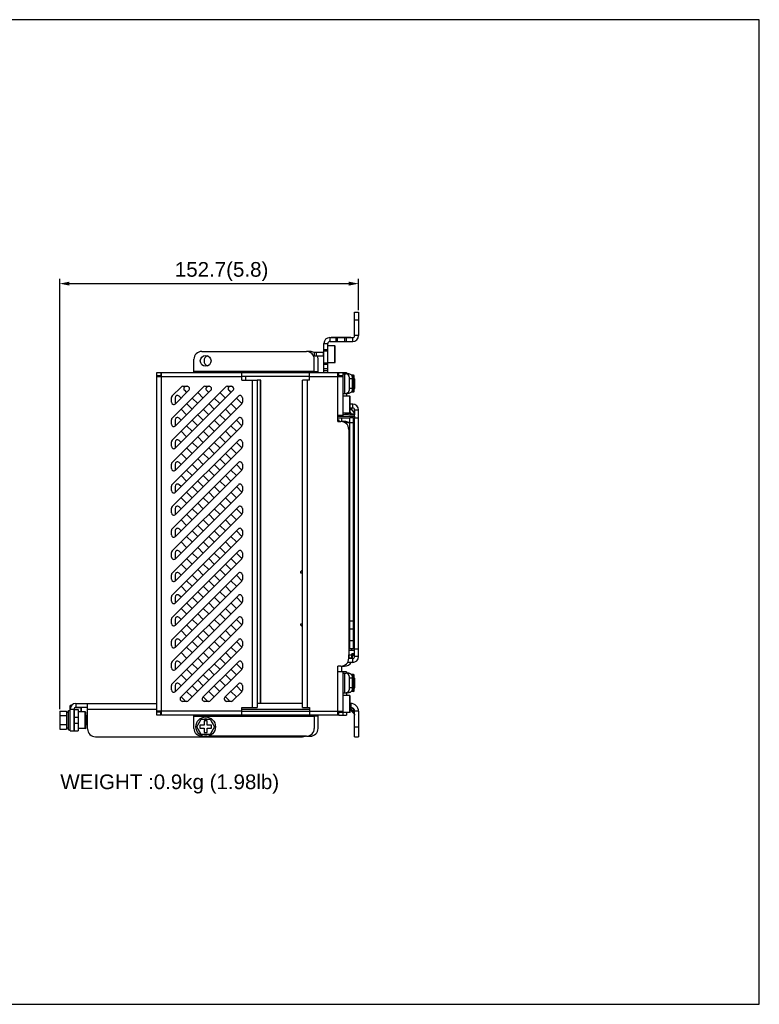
# Model space of a CAD drawing. Header units: millimetres. Extents: x 5740 to 7888, y -1457 to 417.
# Tile 120 of 120: x 7510 to 7888, y -151 to 352. Entities that reach past the tile are written whole.
import ezdxf

# ---------------------------------------------------------------- set-up
doc = ezdxf.new("R2010")
doc.units = ezdxf.units.MM
doc.header["$LTSCALE"] = 23.1
doc.header["$PDMODE"] = 3
doc.header["$PDSIZE"] = 0.31
doc.layers.get('0').update_dxf_attribs({"linetype": 'CONTINUOUS'})
doc.layers.get('Defpoints').update_dxf_attribs({"linetype": 'CONTINUOUS'})
for name, color, linetype in [('3105162200_M5X102', 7, 'CONTINUOUS'), ('4611204032', 7, 'CONTINUOUS'), ('M5_NUT_5P182', 7, 'CONTINUOUS'), ('PD_LABEL2', 7, 'CONTINUOUS'), ('STANDOFF_M3_H10-12', 7, 'CONTINUOUS'), ('STANDOFF_M3_H102', 7, 'CONTINUOUS'), ('STANDOFF_PIN_H102', 7, 'CONTINUOUS'), ('TEXT', 7, 'CONTINUOUS'), ('W3_BACKPLATE_1SLOT2', 7, 'CONTINUOUS'), ('W3_BACKPLATE_4SLOT2', 7, 'CONTINUOUS'), ('W3_BACKPLATE_HANDLE_2111052', 7, 'CONTINUOUS'), ('W3_BP_1SLOT_COVER22', 7, 'CONTINUOUS'), ('W3_BP_5SLOT_PCBA2', 7, 'CONTINUOUS')]:
    doc.layers.add(name, color=color, linetype=linetype)
doc.styles.get("Standard").update_dxf_attribs({"font": 'arial.ttf'})
doc.dimstyles.new('DIMSTYLE_2$0', dxfattribs={"dimtxt": 2.5, "dimasz": 3, "dimexe": 0.18, "dimexo": 0.0625, "dimgap": 0.09, "dimtad": 1, "dimdec": 0, "dimdsep": 46, "dimtxsty": 'Standard', "dimblk": '_FILLED', "dimcen": 0.09, "dimadec": 0, "dimazin": 0, "dimtp": 0.01, "dimtm": 0.01, "dimtfac": 1, "dimtdec": 0, "dimtofl": 0, "dimtmove": 0, "dimatfit": 3, "dimldrblk": '_FILLED', "dimfxl": 0, "dimtolj": 1, "dimarcsym": 0})

# ---------------------------------------------------------------- blocks, each defined once
blk = doc.blocks.new('_FILLED')
at = {"color": 0, "linetype": 'ByBlock'}
blk.add_solid([(0, 0), (-1, 0.2), (-1, -0.2)], dxfattribs=at)
blk = doc.blocks.new('*D482')
at = {"color": 0, "linetype": 'Continuous', "lineweight": -2}
for p, q in [((7530.91, 0.08), (7530.91, 220.09)), ((7535.91, 217.59), (7678.61, 217.59)), ((7683.61, 204.02), (7683.61, 220.09))]:
    blk.add_line(p, q, dxfattribs=at)
at = {"layer": 'Defpoints', "color": 0, "linetype": 'Continuous'}
for p in [(7683.61, 217.59), (7683.61, 203.02), (7530.91, -0.92)]:
    blk.add_point(p, dxfattribs=at)
at = {"color": 0, "linetype": 'Continuous', "lineweight": -2, "xscale": 5, "yscale": 5, "zscale": 5, "rotation": 180}
blk.add_blockref('_FILLED', (7530.91, 217.59), dxfattribs=at)
at = {"color": 0, "linetype": 'Continuous', "lineweight": -2, "xscale": 5, "yscale": 5, "zscale": 5}
blk.add_blockref('_FILLED', (7683.61, 217.59), dxfattribs=at)
at = {"color": 0, "linetype": 'Continuous', "insert": (7613.63, 223.75), "char_height": 7.5, "attachment_point": 5}
blk.add_mtext('\\A1;152.7(5.8)', dxfattribs=at)

msp = doc.modelspace()

# ---------------------------------------------------------------- linework, layer by layer
at = {"layer": '3105162200_M5X102', "color": 7}
for p, q in [((7673.008, 171.517), (7673.508, 171.517)), ((7681.308, 169.017), (7681.708, 169.017)), ((7681.708, 164.017), (7681.708, 169.017)), ((7681.308, 164.017), (7681.708, 164.017)), ((7681.308, 16.017), (7681.708, 16.017)), ((7681.708, 11.017), (7681.708, 16.017)), ((7681.308, 11.017), (7681.708, 11.017)), ((7530.908, -0.922), (7534.408, -0.922)), ((7530.908, -0.922), (7530.908, -10.044)), ((7530.908, -3.202), (7534.408, -3.202)), ((7534.408, -0.922), (7534.408, -10.044)), ((7534.408, -1.483), (7535.408, -1.483)), ((7535.408, -0.483), (7536.208, -0.483)), ((7535.408, -10.483), (7535.408, -0.483)), ((7544.208, -2.983), (7544.408, -2.983)), ((7544.408, -7.983), (7544.408, -2.983)), ((7600.947, -8.883), (7603.227, -4.933)), ((7603.227, -4.933), (7607.788, -4.933)), ((7607.788, -4.933), (7610.069, -8.883)), ((7530.908, -7.763), (7534.408, -7.763)), ((7530.908, -10.044), (7534.408, -10.044)), ((7534.408, -9.483), (7535.408, -9.483)), ((7544.208, -7.983), (7544.408, -7.983)), ((7603.227, -12.833), (7600.947, -8.883)), ((7604.758, -8.133), (7602.508, -8.133)), ((7602.508, -8.133), (7602.508, -9.633)), ((7602.508, -9.633), (7604.758, -9.633)), ((7606.258, -5.883), (7604.758, -5.883)), ((7604.758, -5.883), (7604.758, -8.133)), ((7604.758, -9.633), (7604.758, -11.883)), ((7606.258, -8.133), (7606.258, -5.883)), ((7608.508, -8.133), (7606.258, -8.133)), ((7606.258, -9.633), (7608.508, -9.633)), ((7606.258, -11.883), (7606.258, -9.633)), ((7610.069, -8.883), (7607.788, -12.833)), ((7608.508, -9.633), (7608.508, -8.133)), ((7535.408, -10.483), (7536.208, -10.483)), ((7607.788, -12.833), (7603.227, -12.833)), ((7604.758, -11.883), (7606.258, -11.883))]:
    msp.add_line(p, q, dxfattribs=at)
msp.add_circle((7605.508, -8.883), 5, dxfattribs=at)
for start, end in [(80.93128, 99.06872), (140.93128, 159.06872), (20.93128, 39.06872), (200.93128, 219.06872), (260.93128, 279.06872), (320.93128, 339.06872)]:
    msp.add_arc((7605.508, -8.883), 4, start, end, dxfattribs=at)
at = {"layer": '4611204032', "color": 7}
for p, q in [((7653.999, 70.287), (7655.008, 71.397)), ((7653.999, 70.287), (7653.999, 69.779)), ((7653.999, 69.779), (7655.008, 69.779)), ((7655.008, 43.49), (7653.999, 43.49)), ((7653.999, 43.49), (7653.999, 43.236)), ((7653.999, 43.236), (7655.008, 42.127))]:
    msp.add_line(p, q, dxfattribs=at)
at = {"layer": 'M5_NUT_5P182', "color": 7}
for p, q in [((7671.508, 185.837), (7667.908, 185.837)), ((7671.508, 177.197), (7671.508, 185.837)), ((7671.708, 185.637), (7671.508, 185.837)), ((7671.708, 177.397), (7671.708, 185.637)), ((7671.508, 177.197), (7667.908, 177.197)), ((7671.508, 177.197), (7671.708, 177.397)), ((7681.108, 170.837), (7679.899, 170.837)), ((7681.108, 162.197), (7681.108, 170.837)), ((7681.308, 170.637), (7681.108, 170.837)), ((7681.308, 162.397), (7681.308, 170.637)), ((7681.108, 162.197), (7679.899, 162.197)), ((7681.108, 162.197), (7681.308, 162.397)), ((7679.108, 160.037), (7675.508, 160.037)), ((7679.108, 151.397), (7679.108, 160.037)), ((7679.308, 159.837), (7679.108, 160.037)), ((7679.308, 151.597), (7679.308, 159.837)), ((7679.108, 151.397), (7675.508, 151.397)), ((7679.308, 151.597), (7679.108, 151.397)), ((7681.108, 17.837), (7679.899, 17.837)), ((7681.308, 17.637), (7681.108, 17.837)), ((7681.108, 9.197), (7681.108, 17.837)), ((7681.308, 9.397), (7681.308, 17.637)), ((7679.108, 7.037), (7675.508, 7.037)), ((7679.308, 6.837), (7679.108, 7.037)), ((7679.108, -1.603), (7679.108, 7.037)), ((7679.308, -1.403), (7679.308, 6.837)), ((7681.108, 9.197), (7679.899, 9.197)), ((7681.108, 9.197), (7681.308, 9.397)), ((7541.808, 0.837), (7538.637, 0.837)), ((7542.008, 0.637), (7541.808, 0.837)), ((7541.808, -1.163), (7541.808, 0.837)), ((7542.008, -1.163), (7542.008, 0.637)), ((7544.008, -1.163), (7540.408, -1.163)), ((7544.208, -1.363), (7544.008, -1.163)), ((7544.008, -9.803), (7544.008, -1.163)), ((7544.208, -9.603), (7544.208, -1.363)), ((7679.108, -1.603), (7675.508, -1.603)), ((7679.308, -1.403), (7679.108, -1.603)), ((7544.008, -9.803), (7540.408, -9.803)), ((7544.008, -9.803), (7544.208, -9.603))]:
    msp.add_line(p, q, dxfattribs=at)
at = {"layer": 'PD_LABEL2', "color": 7}
for p, q in [((7669.608, 190.217), (7669.608, 190.017)), ((7669.608, 190.217), (7679.608, 190.217)), ((7670.608, 190.217), (7670.608, 190.017)), ((7678.608, 190.217), (7678.608, 190.017)), ((7679.608, 190.217), (7679.608, 190.017))]:
    msp.add_line(p, q, dxfattribs=at)
at = {"layer": 'STANDOFF_M3_H10-12', "color": 7}
for p, q in [((7679.108, 146.517), (7676.708, 146.517)), ((7679.108, 140.517), (7678.608, 140.517)), ((7679.108, 39.017), (7678.608, 39.017)), ((7679.108, 33.017), (7678.608, 33.017))]:
    msp.add_line(p, q, dxfattribs=at)
at = {"layer": 'STANDOFF_M3_H102', "color": 7}
for p, q in [((7679.108, 113.717), (7678.608, 113.717)), ((7679.108, 108.317), (7678.608, 108.317)), ((7679.108, 108.017), (7678.608, 108.017)), ((7679.108, 102.617), (7678.608, 102.617))]:
    msp.add_line(p, q, dxfattribs=at)
at = {"layer": 'STANDOFF_PIN_H102', "color": 7}
for p, q in [((7679.108, 96.217), (7678.608, 96.217)), ((7679.108, 90.817), (7678.608, 90.817))]:
    msp.add_line(p, q, dxfattribs=at)
at = {"layer": 'TEXT'}
msp.add_lwpolyline([(6888.951, 352.487), (6888.951, -150.72), (7888.342, -150.72), (7888.342, 352.487)], close=True, dxfattribs=at)
at = {"layer": 'W3_BACKPLATE_1SLOT2', "color": 7}
for p, q in [((7681.608, 191.017), (7681.608, 203.017)), ((7681.608, 203.017), (7683.608, 203.017)), ((7683.608, 203.017), (7683.608, 191.017)), ((7681.608, 199.017), (7683.608, 199.017)), ((7665.908, 172.117), (7665.908, 187.017)), ((7665.908, 187.017), (7667.908, 187.017)), ((7667.908, 172.117), (7667.908, 187.017)), ((7668.908, 190.017), (7668.908, 188.017)), ((7668.908, 190.017), (7680.608, 190.017)), ((7668.908, 188.017), (7680.608, 188.017)), ((7672.108, 188.017), (7672.108, 190.017)), ((7672.908, 188.017), (7672.908, 190.017)), ((7676.608, 188.017), (7676.608, 190.017)), ((7677.408, 188.017), (7677.408, 190.017)), ((7680.608, 188.017), (7680.608, 190.017)), ((7683.608, 191.017), (7681.608, 191.017)), ((7660.908, 182.517), (7660.908, 180.517)), ((7660.908, 182.517), (7665.708, 182.517)), ((7661.908, 182.517), (7661.908, 180.517)), ((7665.708, 180.517), (7665.708, 182.517)), ((7667.908, 183.817), (7665.908, 183.817)), ((7667.908, 183.017), (7665.908, 183.017)), ((7665.708, 180.517), (7660.908, 180.517)), ((7667.908, 177.017), (7665.908, 177.017)), ((7667.908, 176.217), (7665.908, 176.217)), ((7667.908, 174.017), (7665.908, 174.017)), ((7667.908, 173.017), (7665.908, 173.017)), ((7675.508, 171.517), (7677.276, 171.517)), ((7676.387, 171.517), (7676.387, 161.517)), ((7678.69, 171.517), (7677.276, 171.517)), ((7679.043, 164.017), (7679.043, 169.017)), ((7680.458, 169.017), (7679.043, 169.017)), ((7680.458, 164.017), (7680.458, 169.017)), ((7675.508, 161.517), (7677.276, 161.517)), ((7678.69, 161.517), (7677.276, 161.517)), ((7680.458, 164.017), (7679.043, 164.017)), ((7680.608, 156.017), (7679.308, 156.017)), ((7680.608, 154.017), (7680.608, 156.017)), ((7680.608, 154.017), (7679.308, 154.017)), ((7681.608, 153.017), (7683.608, 153.017)), ((7681.608, 153.017), (7681.608, 150.596)), ((7683.608, 27.017), (7683.608, 153.017)), ((7681.108, 149.017), (7679.108, 149.017)), ((7679.108, 31.017), (7679.108, 149.017)), ((7681.108, 146.517), (7679.108, 146.517)), ((7681.108, 31.017), (7681.108, 149.017)), ((7681.146, 149.017), (7683.608, 149.017)), ((7681.308, 149.017), (7681.308, 31.017)), ((7681.408, 31.017), (7681.408, 149.017)), ((7681.108, 45.017), (7679.108, 45.017)), ((7681.108, 41.017), (7679.108, 41.017)), ((7681.108, 35.017), (7679.108, 35.017)), ((7681.108, 31.017), (7679.108, 31.017)), ((7681.146, 31.017), (7683.608, 31.017)), ((7681.608, 27.017), (7681.608, 31.017)), ((7680.608, 26.017), (7678.608, 26.017)), ((7680.608, 24.017), (7680.608, 26.017)), ((7683.608, 27.017), (7681.608, 27.017)), ((7680.608, 24.017), (7678.008, 24.017)), ((7675.508, 18.517), (7677.276, 18.517)), ((7676.387, 18.517), (7676.387, 8.517)), ((7678.69, 18.517), (7677.276, 18.517)), ((7680.458, 16.017), (7679.043, 16.017)), ((7679.043, 11.017), (7679.043, 16.017)), ((7680.458, 11.017), (7680.458, 16.017)), ((7680.458, 11.017), (7679.043, 11.017)), ((7675.508, 8.517), (7677.276, 8.517)), ((7678.69, 8.517), (7677.276, 8.517)), ((7537.022, 2.067), (7536.208, 2.067)), ((7536.208, -10.983), (7536.208, 2.067)), ((7538.408, 0.017), (7536.208, 0.017)), ((7538.208, 0.017), (7538.208, -10.983)), ((7538.408, 0.017), (7540.408, 0.017)), ((7538.408, -10.983), (7538.408, 0.017)), ((7539.208, 3.017), (7580.508, 3.017)), ((7539.208, 3.017), (7539.208, 1.017)), ((7545.208, 1.017), (7539.208, 1.017)), ((7540.408, 0.017), (7540.408, -10.983)), ((7545.208, -9.983), (7545.208, 3.017)), ((7580.508, 0.017), (7545.208, 0.017)), ((7658.508, 0.017), (7624.008, 0.017)), ((7655.008, 3.017), (7631.75, 3.017)), ((7538.408, -3.983), (7540.408, -3.983)), ((7538.408, -6.983), (7540.408, -6.983)), ((7536.208, -10.983), (7538.408, -10.983)), ((7538.408, -10.983), (7540.408, -10.983)), ((7549.208, -13.983), (7654.908, -13.983))]:
    msp.add_line(p, q, dxfattribs=at)
for centre, radius, start, end in [((7668.908, 187.017), 3, 90, 180), ((7668.908, 187.017), 1, 90, 180), ((7680.608, 191.017), 3, 270, 0), ((7680.608, 191.017), 1, 270, 0), ((7665.708, 182.717), 2.2, 270, 275.22949), ((7680.608, 153.017), 3, 0, 90), ((7680.608, 153.017), 1, 0, 90), ((7680.608, 27.017), 3, 270, 0), ((7680.608, 27.017), 1, 270, 0), ((7539.208, 0.017), 3, 90, 180), ((7539.208, 0.017), 1, 90, 180), ((7549.208, -9.983), 4, 180, 270), ((7654.908, -9.983), 4, 270, 292.18697)]:
    msp.add_arc(centre, radius, start, end, dxfattribs=at)
for points, knots in [([(7678.458, 170.875), (7678.308, 171.066), (7677.959, 171.388), (7677.494, 171.517), (7677.276, 171.517)], [0, 0, 0, 0, 0.525999, 1, 1, 1, 1]), ([(7678.69, 171.517), (7678.924, 171.517), (7679.427, 171.365), (7680.003, 170.782), (7680.374, 169.964), (7680.458, 169.339), (7680.458, 169.017)], [0, 0, 0, 0, 0.2094929, 0.4446655, 0.7119947, 1, 1, 1, 1]), ([(7679.043, 169.017), (7679.043, 169.191), (7678.996, 169.844), (7678.756, 170.496), (7678.458, 170.875)], [0, 0, 0, 0, 0.2648835, 1, 1, 1, 1]), ([(7677.276, 161.517), (7677.494, 161.517), (7677.959, 161.646), (7678.308, 161.968), (7678.458, 162.159)], [0, 0, 0, 0, 0.474001, 1, 1, 1, 1]), ([(7678.458, 162.159), (7678.553, 162.279), (7678.904, 162.838), (7679.043, 163.514), (7679.043, 164.017)], [0, 0, 0, 0, 0.2339197, 1, 1, 1, 1]), ([(7680.458, 164.017), (7680.458, 163.695), (7680.374, 163.07), (7680.003, 162.252), (7679.427, 161.669), (7678.924, 161.517), (7678.69, 161.517)], [0, 0, 0, 0, 0.2880053, 0.5553345, 0.7905071, 1, 1, 1, 1]), ([(7678.458, 17.875), (7678.308, 18.066), (7677.959, 18.388), (7677.494, 18.517), (7677.276, 18.517)], [0, 0, 0, 0, 0.525999, 1, 1, 1, 1]), ([(7679.043, 16.017), (7679.043, 16.191), (7678.996, 16.844), (7678.756, 17.496), (7678.458, 17.875)], [0, 0, 0, 0, 0.2648835, 1, 1, 1, 1]), ([(7678.69, 18.517), (7678.924, 18.517), (7679.427, 18.365), (7680.003, 17.782), (7680.374, 16.964), (7680.458, 16.339), (7680.458, 16.017)], [0, 0, 0, 0, 0.2094929, 0.4446655, 0.7119947, 1, 1, 1, 1]), ([(7678.458, 9.159), (7678.553, 9.279), (7678.904, 9.838), (7679.043, 10.514), (7679.043, 11.017)], [0, 0, 0, 0, 0.2339197, 1, 1, 1, 1]), ([(7680.458, 11.017), (7680.458, 10.695), (7680.374, 10.07), (7680.003, 9.252), (7679.427, 8.669), (7678.924, 8.517), (7678.69, 8.517)], [0, 0, 0, 0, 0.2880053, 0.5553345, 0.7905071, 1, 1, 1, 1]), ([(7677.276, 8.517), (7677.494, 8.517), (7677.959, 8.646), (7678.308, 8.968), (7678.458, 9.159)], [0, 0, 0, 0, 0.474001, 1, 1, 1, 1])]:
    msp.add_open_spline(points, degree=3, knots=knots, dxfattribs=at)
at = {"layer": 'W3_BACKPLATE_4SLOT2', "color": 7}
for p, q in [((7679.308, 3.017), (7679.608, 3.017)), ((7679.608, 1.017), (7679.308, 1.017)), ((7679.373, 0.547), (7679.308, 0.558)), ((7680.138, 0.547), (7679.373, 0.547)), ((7679.373, 0.547), (7681.138, -1.218)), ((7679.608, 3.017), (7679.608, 1.017)), ((7679.308, -0.275), (7681.315, -2.282)), ((7681.138, -1.218), (7681.138, -0.453)), ((7681.315, -2.282), (7681.138, -1.218)), ((7681.453, -2.454), (7681.52, -2.58)), ((7681.453, -2.455), (7681.454, -2.456)), ((7681.453, -2.455), (7681.454, -2.456)), ((7681.454, -2.456), (7681.52, -2.579)), ((7681.52, -2.578), (7681.568, -2.711)), ((7681.545, -2.647), (7681.568, -2.711)), ((7683.608, -0.983), (7681.608, -0.983)), ((7681.608, -13.983), (7681.608, -0.983)), ((7683.608, -0.983), (7683.608, -13.983)), ((7681.608, -8.983), (7683.608, -8.983)), ((7681.608, -13.983), (7683.608, -13.983))]:
    msp.add_line(p, q, dxfattribs=at)
for points in [[(7681.315, -2.282), (7681.315, -2.282), (7681.314, -2.278), (7681.312, -2.266), (7681.309, -2.247)], [(7681.315, -2.282), (7681.37, -2.341), (7681.453, -2.454)], [(7681.568, -2.71), (7681.598, -2.847), (7681.608, -2.986)]]:
    msp.add_lwpolyline(points, dxfattribs=at)
for centre, radius, start, end in [((7678.399, 0.176), 1.041, 26.38665, 29.1756), ((7678.318, 0.136), 1.132, 21.27822, 26.35974), ((7679.608, -0.983), 4, 0, 90), ((7679.608, -0.983), 2, 0, 90), ((7680.727, -2.273), 1.132, 63.64011, 68.72152), ((7680.782, -2.162), 1.009, 58.19703, 63.65809)]:
    msp.add_arc(centre, radius, start, end, dxfattribs=at)
for points, knots in [([(7679.608, 1.017), (7679.717, 1.017), (7679.962, 0.899), (7680.088, 0.675), (7680.138, 0.547)], [0, 0, 0, 0, 0.4426539, 1, 1, 1, 1]), ([(7681.138, -0.453), (7681.138, -0.198), (7680.924, 0.334), (7680.393, 0.547), (7680.138, 0.547)], [0, 0, 0, 0, 0.4999968, 1, 1, 1, 1]), ([(7681.608, -0.983), (7681.608, -0.874), (7681.49, -0.628), (7681.266, -0.503), (7681.138, -0.453)], [0, 0, 0, 0, 0.4426641, 1, 1, 1, 1]), ([(7681.608, -1.748), (7681.608, -1.664), (7681.543, -1.48), (7681.398, -1.358), (7681.314, -1.305)], [0, 0, 0, 0, 0.4578827, 1, 1, 1, 1])]:
    msp.add_open_spline(points, degree=3, knots=knots, dxfattribs=at)
at = {"layer": 'W3_BACKPLATE_HANDLE_2111052', "color": 7}
for p, q in [((7603.508, 182.917), (7657.008, 182.917)), ((7658.908, 182.917), (7657.008, 182.917)), ((7599.508, 172.117), (7599.508, 178.917)), ((7661.008, 172.117), (7661.008, 178.917)), ((7662.908, 172.117), (7662.908, 178.917)), ((7580.508, -2.883), (7580.508, 172.117)), ((7580.508, 172.117), (7582.508, 172.117)), ((7582.508, 172.117), (7582.508, 170.117)), ((7582.508, 172.117), (7583.008, 172.117)), ((7583.008, -2.883), (7583.008, 172.117)), ((7583.008, 172.117), (7673.008, 172.117)), ((7661.008, 172.617), (7599.508, 172.617)), ((7624.008, 168.217), (7624.008, 172.117)), ((7658.508, 168.217), (7658.508, 172.117)), ((7661.008, 172.617), (7662.908, 172.617)), ((7673.008, 147.117), (7673.008, 172.117)), ((7673.008, 172.117), (7673.508, 172.117)), ((7673.508, 170.117), (7673.508, 172.117)), ((7673.508, 172.117), (7675.508, 172.117)), ((7675.508, 172.117), (7675.508, 150.117)), ((7675.508, 172.117), (7677.408, 172.117)), ((7677.408, 172.117), (7677.408, 171.517)), ((7580.508, 170.617), (7582.508, 170.617)), ((7580.508, 170.117), (7624.008, 170.117)), ((7658.508, 170.117), (7624.008, 170.117)), ((7624.008, 168.217), (7631.75, 168.217)), ((7625.908, 170.117), (7625.908, 168.217)), ((7629.25, 168.217), (7629.25, 1.017)), ((7631.75, 168.217), (7631.75, 1.017)), ((7633.65, 168.217), (7631.75, 168.217)), ((7633.565, 3.017), (7633.565, 168.217)), ((7633.65, 3.017), (7633.65, 168.217)), ((7655.008, 1.017), (7655.008, 168.217)), ((7658.508, 168.217), (7655.008, 168.217)), ((7657.508, 1.017), (7657.508, 168.217)), ((7658.508, 170.117), (7675.508, 170.117)), ((7673.508, 170.617), (7675.508, 170.617)), ((7588.359, 160.184), (7592.941, 164.766)), ((7588.359, 148.87), (7604.255, 164.766)), ((7588.359, 137.556), (7615.569, 164.766)), ((7596.901, 163.069), (7590.056, 156.224)), ((7608.215, 163.069), (7590.056, 144.91)), ((7619.529, 163.069), (7590.056, 133.596)), ((7593.79, 165.117), (7596.053, 165.117)), ((7594.633, 163.069), (7595.767, 161.935)), ((7604.253, 159.106), (7601.424, 161.935)), ((7605.104, 165.117), (7607.366, 165.117)), ((7605.947, 163.069), (7607.081, 161.935)), ((7615.566, 159.106), (7612.738, 161.935)), ((7616.417, 165.117), (7618.68, 165.117)), ((7617.261, 163.069), (7618.395, 161.935)), ((7677.408, 161.517), (7677.408, 160.037)), ((7588.008, 157.072), (7588.008, 159.335)), ((7588.359, 126.242), (7622.201, 160.084)), ((7589.908, 159.24), (7589.908, 156.977)), ((7623.898, 156.125), (7590.056, 122.283)), ((7592.939, 159.106), (7591.956, 160.089)), ((7598.596, 153.449), (7595.767, 156.278)), ((7598.596, 159.106), (7601.424, 156.278)), ((7609.909, 153.449), (7607.081, 156.278)), ((7609.909, 159.106), (7612.738, 156.278)), ((7621.223, 153.449), (7618.395, 156.278)), ((7621.223, 159.106), (7624.052, 156.278)), ((7624.25, 159.236), (7624.25, 156.973)), ((7592.939, 153.449), (7595.767, 150.621)), ((7604.253, 153.449), (7607.081, 150.621)), ((7615.566, 153.449), (7618.395, 150.621)), ((7588.008, 145.759), (7588.008, 148.021)), ((7588.359, 114.929), (7622.201, 148.771)), ((7589.908, 147.926), (7589.908, 145.664)), ((7592.939, 147.792), (7591.956, 148.775)), ((7598.596, 147.792), (7601.424, 144.964)), ((7604.253, 147.792), (7601.424, 150.621)), ((7609.909, 147.792), (7612.738, 144.964)), ((7615.566, 147.792), (7612.738, 150.621)), ((7621.223, 147.792), (7624.052, 144.964)), ((7624.25, 147.922), (7624.25, 145.659)), ((7675.508, 150.117), (7673.008, 150.117)), ((7673.008, 147.117), (7674.608, 147.117)), ((7674.908, 148.817), (7674.908, 147.117)), ((7676.508, 147.117), (7674.908, 147.117)), ((7623.898, 144.811), (7590.056, 110.969)), ((7592.939, 142.136), (7595.767, 139.307)), ((7598.596, 142.136), (7595.767, 144.964)), ((7604.253, 142.136), (7607.081, 139.307)), ((7609.909, 142.136), (7607.081, 144.964)), ((7615.566, 142.136), (7618.395, 139.307)), ((7621.223, 142.136), (7618.395, 144.964)), ((7678.608, 143.117), (7678.608, 26.117)), ((7588.008, 134.445), (7588.008, 136.708)), ((7588.359, 103.615), (7622.201, 137.457)), ((7589.908, 136.613), (7589.908, 134.35)), ((7592.939, 136.479), (7591.956, 137.461)), ((7598.596, 136.479), (7601.424, 133.65)), ((7604.253, 136.479), (7601.424, 139.307)), ((7609.909, 136.479), (7612.738, 133.65)), ((7615.566, 136.479), (7612.738, 139.307)), ((7621.223, 136.479), (7624.052, 133.65)), ((7624.25, 136.608), (7624.25, 134.346)), ((7623.898, 133.497), (7590.056, 99.655)), ((7598.596, 130.822), (7595.767, 133.65)), ((7609.909, 130.822), (7607.081, 133.65)), ((7621.223, 130.822), (7618.395, 133.65)), ((7588.359, 92.301), (7622.201, 126.143)), ((7592.939, 125.165), (7591.956, 126.147)), ((7592.939, 130.822), (7595.767, 127.993)), ((7604.253, 125.165), (7601.424, 127.993)), ((7604.253, 130.822), (7607.081, 127.993)), ((7615.566, 125.165), (7612.738, 127.993)), ((7615.566, 130.822), (7618.395, 127.993)), ((7588.008, 123.131), (7588.008, 125.394)), ((7589.908, 125.299), (7589.908, 123.036)), ((7623.898, 122.183), (7590.056, 88.342)), ((7598.596, 119.508), (7595.767, 122.337)), ((7598.596, 125.165), (7601.424, 122.337)), ((7609.909, 119.508), (7607.081, 122.337)), ((7609.909, 125.165), (7612.738, 122.337)), ((7621.223, 119.508), (7618.395, 122.337)), ((7621.223, 125.165), (7624.052, 122.337)), ((7624.25, 125.295), (7624.25, 123.032)), ((7592.939, 119.508), (7595.767, 116.68)), ((7604.253, 113.851), (7601.424, 116.68)), ((7604.253, 119.508), (7607.081, 116.68)), ((7615.566, 113.851), (7612.738, 116.68)), ((7615.566, 119.508), (7618.395, 116.68)), ((7588.008, 111.817), (7588.008, 114.08)), ((7588.359, 80.988), (7622.201, 114.83)), ((7589.908, 113.985), (7589.908, 111.722)), ((7623.898, 110.87), (7590.056, 77.028)), ((7592.939, 113.851), (7591.956, 114.834)), ((7598.596, 108.194), (7595.767, 111.023)), ((7598.596, 113.851), (7601.424, 111.023)), ((7609.909, 108.194), (7607.081, 111.023)), ((7609.909, 113.851), (7612.738, 111.023)), ((7621.223, 108.194), (7618.395, 111.023)), ((7621.223, 113.851), (7624.052, 111.023)), ((7624.25, 113.981), (7624.25, 111.718)), ((7592.939, 108.194), (7595.767, 105.366)), ((7604.253, 108.194), (7607.081, 105.366)), ((7615.566, 108.194), (7618.395, 105.366)), ((7588.008, 100.504), (7588.008, 102.767)), ((7588.359, 69.674), (7622.201, 103.516)), ((7589.908, 102.671), (7589.908, 100.409)), ((7592.939, 102.538), (7591.956, 103.52)), ((7598.596, 102.538), (7601.424, 99.709)), ((7604.253, 102.538), (7601.424, 105.366)), ((7609.909, 102.538), (7612.738, 99.709)), ((7615.566, 102.538), (7612.738, 105.366)), ((7621.223, 102.538), (7624.052, 99.709)), ((7624.25, 102.667), (7624.25, 100.405)), ((7623.898, 99.556), (7590.056, 65.714)), ((7592.939, 96.881), (7595.767, 94.052)), ((7598.596, 96.881), (7595.767, 99.709)), ((7604.253, 96.881), (7607.081, 94.052)), ((7609.909, 96.881), (7607.081, 99.709)), ((7615.566, 96.881), (7618.395, 94.052)), ((7621.223, 96.881), (7618.395, 99.709)), ((7588.008, 89.19), (7588.008, 91.453)), ((7588.359, 58.36), (7622.201, 92.202)), ((7589.908, 91.358), (7589.908, 89.095)), ((7592.939, 91.224), (7591.956, 92.206)), ((7598.596, 91.224), (7601.424, 88.395)), ((7604.253, 91.224), (7601.424, 94.052)), ((7609.909, 91.224), (7612.738, 88.395)), ((7615.566, 91.224), (7612.738, 94.052)), ((7621.223, 91.224), (7624.052, 88.395)), ((7624.25, 91.354), (7624.25, 89.091)), ((7623.898, 88.242), (7590.056, 54.4)), ((7592.939, 85.567), (7595.767, 82.739)), ((7598.596, 85.567), (7595.767, 88.395)), ((7604.253, 85.567), (7607.081, 82.739)), ((7609.909, 85.567), (7607.081, 88.395)), ((7615.566, 85.567), (7618.395, 82.739)), ((7621.223, 85.567), (7618.395, 88.395)), ((7588.359, 47.046), (7622.201, 80.888)), ((7592.939, 79.91), (7591.956, 80.893)), ((7604.253, 79.91), (7601.424, 82.739)), ((7615.566, 79.91), (7612.738, 82.739)), ((7588.008, 77.876), (7588.008, 80.139)), ((7589.908, 80.044), (7589.908, 77.781)), ((7623.898, 76.929), (7590.056, 43.087)), ((7598.596, 74.253), (7595.767, 77.082)), ((7598.596, 79.91), (7601.424, 77.082)), ((7609.909, 74.253), (7607.081, 77.082)), ((7609.909, 79.91), (7612.738, 77.082)), ((7621.223, 74.253), (7618.395, 77.082)), ((7621.223, 79.91), (7624.052, 77.082)), ((7624.25, 80.04), (7624.25, 77.777)), ((7592.939, 74.253), (7595.767, 71.425)), ((7604.253, 68.596), (7601.424, 71.425)), ((7604.253, 74.253), (7607.081, 71.425)), ((7615.566, 68.596), (7612.738, 71.425)), ((7615.566, 74.253), (7618.395, 71.425)), ((7588.008, 66.563), (7588.008, 68.825)), ((7588.359, 35.733), (7622.201, 69.575)), ((7589.908, 68.73), (7589.908, 66.468)), ((7623.898, 65.615), (7590.056, 31.773)), ((7592.939, 68.596), (7591.956, 69.579)), ((7598.596, 62.94), (7595.767, 65.768)), ((7598.596, 68.596), (7601.424, 65.768)), ((7609.909, 62.94), (7607.081, 65.768)), ((7609.909, 68.596), (7612.738, 65.768)), ((7621.223, 62.94), (7618.395, 65.768)), ((7621.223, 68.596), (7624.052, 65.768)), ((7624.25, 68.726), (7624.25, 66.463)), ((7592.939, 62.94), (7595.767, 60.111)), ((7604.253, 62.94), (7607.081, 60.111)), ((7615.566, 62.94), (7618.395, 60.111)), ((7588.008, 55.249), (7588.008, 57.512)), ((7588.359, 24.419), (7622.201, 58.261)), ((7589.908, 57.417), (7589.908, 55.154)), ((7592.939, 57.283), (7591.956, 58.265)), ((7598.596, 57.283), (7601.424, 54.454)), ((7604.253, 57.283), (7601.424, 60.111)), ((7609.909, 57.283), (7612.738, 54.454)), ((7615.566, 57.283), (7612.738, 60.111)), ((7621.223, 57.283), (7624.052, 54.454)), ((7624.25, 57.412), (7624.25, 55.15)), ((7623.898, 54.301), (7590.056, 20.459)), ((7592.939, 51.626), (7595.767, 48.797)), ((7598.596, 51.626), (7595.767, 54.454)), ((7604.253, 51.626), (7607.081, 48.797)), ((7609.909, 51.626), (7607.081, 54.454)), ((7615.566, 51.626), (7618.395, 48.797)), ((7621.223, 51.626), (7618.395, 54.454)), ((7588.008, 43.935), (7588.008, 46.198)), ((7588.359, 13.105), (7622.201, 46.947)), ((7589.908, 46.103), (7589.908, 43.84)), ((7592.939, 45.969), (7591.956, 46.951)), ((7598.596, 45.969), (7601.424, 43.141)), ((7604.253, 45.969), (7601.424, 48.797)), ((7609.909, 45.969), (7612.738, 43.141)), ((7615.566, 45.969), (7612.738, 48.797)), ((7621.223, 45.969), (7624.052, 43.141)), ((7624.25, 46.099), (7624.25, 43.836)), ((7623.898, 42.988), (7590.056, 9.146)), ((7592.939, 40.312), (7595.767, 37.484)), ((7598.596, 40.312), (7595.767, 43.141)), ((7604.253, 40.312), (7607.081, 37.484)), ((7609.909, 40.312), (7607.081, 43.141)), ((7615.566, 40.312), (7618.395, 37.484)), ((7621.223, 40.312), (7618.395, 43.141)), ((7592.939, 34.655), (7591.956, 35.638)), ((7592.733, 6.166), (7622.201, 35.634)), ((7604.253, 34.655), (7601.424, 37.484)), ((7615.566, 34.655), (7612.738, 37.484)), ((7588.008, 32.622), (7588.008, 34.884)), ((7589.908, 34.789), (7589.908, 32.526)), ((7598.596, 28.998), (7595.767, 31.827)), ((7623.898, 31.674), (7596.693, 4.469)), ((7598.596, 34.655), (7601.424, 31.827)), ((7609.909, 28.998), (7607.081, 31.827)), ((7609.909, 34.655), (7612.738, 31.827)), ((7621.223, 28.998), (7618.395, 31.827)), ((7621.223, 34.655), (7624.052, 31.827)), ((7624.25, 34.785), (7624.25, 32.522)), ((7592.939, 28.998), (7595.767, 26.17)), ((7604.253, 23.342), (7601.424, 26.17)), ((7604.253, 28.998), (7607.081, 26.17)), ((7615.566, 23.342), (7612.738, 26.17)), ((7615.566, 28.998), (7618.395, 26.17)), ((7680.508, 26.117), (7680.508, 27.207)), ((7588.008, 21.308), (7588.008, 23.571)), ((7589.908, 23.475), (7589.908, 21.213)), ((7592.939, 23.342), (7591.956, 24.324)), ((7598.596, 17.685), (7595.767, 20.513)), ((7598.596, 23.342), (7601.424, 20.513)), ((7604.047, 6.166), (7622.201, 24.32)), ((7609.909, 17.685), (7607.081, 20.513)), ((7623.898, 20.36), (7608.007, 4.469)), ((7609.909, 23.342), (7612.738, 20.513)), ((7621.223, 17.685), (7618.395, 20.513)), ((7621.223, 23.342), (7624.052, 20.513)), ((7624.25, 23.471), (7624.25, 21.209)), ((7674.608, 22.117), (7673.008, 22.117)), ((7673.008, -2.883), (7673.008, 22.117)), ((7674.908, 22.117), (7676.508, 22.117)), ((7674.908, 22.117), (7674.908, 19.117)), ((7592.939, 17.685), (7595.767, 14.856)), ((7604.253, 17.685), (7607.081, 14.856)), ((7615.566, 17.685), (7618.395, 14.856)), ((7675.508, 19.117), (7673.008, 19.117)), ((7677.408, 19.117), (7675.508, 19.117)), ((7675.508, 19.117), (7675.508, -2.883)), ((7677.408, 19.117), (7677.408, 18.517)), ((7588.008, 9.994), (7588.008, 12.257)), ((7589.908, 12.162), (7589.908, 9.899)), ((7592.939, 12.028), (7591.956, 13.01)), ((7598.596, 12.028), (7601.424, 9.2)), ((7604.253, 12.028), (7601.424, 14.856)), ((7609.909, 12.028), (7612.738, 9.2)), ((7615.566, 12.028), (7612.738, 14.856)), ((7615.361, 6.166), (7622.201, 13.006)), ((7621.223, 12.028), (7624.052, 9.2)), ((7624.25, 12.158), (7624.25, 9.895)), ((7592.939, 6.371), (7594.841, 4.469)), ((7598.596, 6.371), (7595.767, 9.2)), ((7604.253, 6.371), (7606.155, 4.469)), ((7609.909, 6.371), (7607.081, 9.2)), ((7615.566, 6.371), (7617.469, 4.469)), ((7621.223, 6.371), (7618.395, 9.2)), ((7623.898, 9.046), (7619.321, 4.469)), ((7677.408, 8.517), (7677.408, 7.037)), ((7595.845, 4.117), (7593.582, 4.117)), ((7607.158, 4.117), (7604.896, 4.117)), ((7618.472, 4.117), (7616.209, 4.117)), ((7624.008, 1.017), (7631.75, 1.017)), ((7624.008, -2.883), (7624.008, 1.017)), ((7655.008, 1.017), (7658.508, 1.017)), ((7658.508, 1.017), (7658.508, -2.883)), ((7624.008, -0.883), (7580.508, -0.883)), ((7582.508, -1.383), (7580.508, -1.383)), ((7582.508, -2.883), (7580.508, -2.883)), ((7582.508, -2.883), (7582.508, -0.883)), ((7673.008, -2.883), (7583.008, -2.883)), ((7599.508, -9.683), (7599.508, -2.883)), ((7599.508, -3.383), (7661.008, -3.383)), ((7624.008, -0.883), (7658.508, -0.883)), ((7658.508, -0.883), (7675.508, -0.883)), ((7661.008, -2.883), (7661.008, -9.683)), ((7662.908, -3.383), (7661.008, -3.383)), ((7662.908, -9.683), (7662.908, -2.883)), ((7673.508, -2.883), (7673.008, -2.883)), ((7673.508, -2.883), (7673.508, -0.883)), ((7673.508, -1.383), (7675.508, -1.383)), ((7673.508, -2.883), (7675.508, -2.883)), ((7675.508, -2.883), (7677.408, -2.883)), ((7677.408, -1.603), (7677.408, -2.883)), ((7604.109, -13.683), (7603.508, -13.683)), ((7657.008, -13.683), (7606.907, -13.683)), ((7657.008, -13.683), (7658.908, -13.683))]:
    msp.add_line(p, q, dxfattribs=at)
msp.add_circle((7605.508, 178.117), 2.75, dxfattribs=at)
for centre, radius, start, end in [((7603.508, 178.917), 4, 90, 180), ((7657.008, 178.917), 4, 0, 90), ((7658.908, 178.917), 4, 60, 90), ((7607.408, 178.117), 2.75, 110.22274, 249.77726), ((7658.908, 178.917), 4, 0, 23.5998), ((7593.79, 163.917), 1.2, 90, 135), ((7595.482, 163.917), 1.2, 90, 225), ((7596.053, 163.917), 1.2, 315, 90), ((7605.104, 163.917), 1.2, 90, 135), ((7606.796, 163.917), 1.2, 90, 225), ((7607.366, 163.917), 1.2, 315, 90), ((7616.417, 163.917), 1.2, 90, 135), ((7618.109, 163.917), 1.2, 90, 225), ((7618.68, 163.917), 1.2, 315, 90), ((7589.208, 159.335), 1.2, 135, 180), ((7589.208, 157.072), 1.2, 180, 315), ((7591.108, 159.24), 1.2, 45, 180), ((7591.108, 156.977), 1.2, 180, 214.88493), ((7623.05, 159.236), 1.2, 0, 135), ((7623.05, 156.973), 1.2, 315, 0), ((7589.208, 148.021), 1.2, 135, 180), ((7591.108, 147.926), 1.2, 45, 180), ((7623.05, 147.922), 1.2, 0, 135), ((7674.608, 143.117), 4, 0, 90), ((7676.508, 143.117), 4, 58.30186, 90), ((7589.208, 145.759), 1.2, 180, 315), ((7591.108, 145.664), 1.2, 180, 214.88493), ((7623.05, 145.659), 1.2, 315, 0), ((7589.208, 136.708), 1.2, 135, 180), ((7591.108, 136.613), 1.2, 45, 180), ((7623.05, 136.608), 1.2, 0, 135), ((7589.208, 134.445), 1.2, 180, 315), ((7591.108, 134.35), 1.2, 180, 214.88493), ((7623.05, 134.346), 1.2, 315, 0), ((7589.208, 125.394), 1.2, 135, 180), ((7591.108, 125.299), 1.2, 45, 180), ((7623.05, 125.295), 1.2, 0, 135), ((7589.208, 123.131), 1.2, 180, 315), ((7591.108, 123.036), 1.2, 180, 214.88493), ((7623.05, 123.032), 1.2, 315, 0), ((7589.208, 114.08), 1.2, 135, 180), ((7589.208, 111.817), 1.2, 180, 315), ((7591.108, 113.985), 1.2, 45, 180), ((7591.108, 111.722), 1.2, 180, 214.88493), ((7623.05, 113.981), 1.2, 0, 135), ((7623.05, 111.718), 1.2, 315, 0), ((7589.208, 102.767), 1.2, 135, 180), ((7591.108, 102.671), 1.2, 45, 180), ((7623.05, 102.667), 1.2, 0, 135), ((7589.208, 100.504), 1.2, 180, 315), ((7591.108, 100.409), 1.2, 180, 214.88493), ((7623.05, 100.405), 1.2, 315, 0), ((7589.208, 91.453), 1.2, 135, 180), ((7591.108, 91.358), 1.2, 45, 180), ((7623.05, 91.354), 1.2, 0, 135), ((7589.208, 89.19), 1.2, 180, 315), ((7591.108, 89.095), 1.2, 180, 214.88493), ((7623.05, 89.091), 1.2, 315, 0), ((7589.208, 80.139), 1.2, 135, 180), ((7591.108, 80.044), 1.2, 45, 180), ((7623.05, 80.04), 1.2, 0, 135), ((7589.208, 77.876), 1.2, 180, 315), ((7591.108, 77.781), 1.2, 180, 214.88493), ((7623.05, 77.777), 1.2, 315, 0), ((7589.208, 68.825), 1.2, 135, 180), ((7589.208, 66.563), 1.2, 180, 315), ((7591.108, 68.73), 1.2, 45, 180), ((7591.108, 66.468), 1.2, 180, 214.88493), ((7623.05, 68.726), 1.2, 0, 135), ((7623.05, 66.463), 1.2, 315, 0), ((7589.208, 57.512), 1.2, 135, 180), ((7591.108, 57.417), 1.2, 45, 180), ((7623.05, 57.412), 1.2, 0, 135), ((7589.208, 55.249), 1.2, 180, 315), ((7591.108, 55.154), 1.2, 180, 214.88493), ((7623.05, 55.15), 1.2, 315, 0), ((7589.208, 46.198), 1.2, 135, 180), ((7591.108, 46.103), 1.2, 45, 180), ((7623.05, 46.099), 1.2, 0, 135), ((7589.208, 43.935), 1.2, 180, 315), ((7591.108, 43.84), 1.2, 180, 214.88493), ((7623.05, 43.836), 1.2, 315, 0), ((7589.208, 34.884), 1.2, 135, 180), ((7591.108, 34.789), 1.2, 45, 180), ((7623.05, 34.785), 1.2, 0, 135), ((7589.208, 32.622), 1.2, 180, 315), ((7591.108, 32.526), 1.2, 180, 214.88493), ((7623.05, 32.522), 1.2, 315, 0), ((7674.608, 26.117), 4, 270, 0), ((7676.508, 26.117), 4, 358.55593, 0), ((7589.208, 23.571), 1.2, 135, 180), ((7589.208, 21.308), 1.2, 180, 315), ((7591.108, 23.475), 1.2, 45, 180), ((7591.108, 21.213), 1.2, 180, 214.88493), ((7623.05, 23.471), 1.2, 0, 135), ((7623.05, 21.209), 1.2, 315, 0), ((7676.508, 26.117), 4, 270, 328.30906), ((7589.208, 12.257), 1.2, 135, 180), ((7591.108, 12.162), 1.2, 45, 180), ((7623.05, 12.158), 1.2, 0, 135), ((7589.208, 9.994), 1.2, 180, 315), ((7591.108, 9.899), 1.2, 180, 214.88493), ((7593.582, 5.317), 1.2, 135, 270), ((7604.896, 5.317), 1.2, 135, 270), ((7616.209, 5.317), 1.2, 135, 270), ((7623.05, 9.895), 1.2, 315, 0), ((7595.69, 5.317), 1.2, 225, 255), ((7595.845, 5.317), 1.2, 270, 315), ((7607.004, 5.317), 1.2, 225, 255), ((7607.158, 5.317), 1.2, 270, 315), ((7618.317, 5.317), 1.2, 225, 255), ((7618.472, 5.317), 1.2, 270, 315), ((7603.508, -9.683), 4, 180, 270), ((7657.008, -9.683), 4, 270, 0), ((7658.908, -9.683), 4, 270, 0)]:
    msp.add_arc(centre, radius, start, end, dxfattribs=at)
msp.add_open_spline([(7631.955, 168.217), (7631.938, 168.217), (7631.863, 168.21), (7631.795, 168.173), (7631.75, 168.137)], degree=3, knots=[0, 0, 0, 0, 0.2326402, 1, 1, 1, 1], dxfattribs=at)
at = {"layer": 'W3_BP_1SLOT_COVER22', "color": 7}
for p, q in [((7676.555, 151.397), (7681.608, 151.134)), ((7680.108, 153.717), (7679.308, 153.696)), ((7680.108, 153.155), (7680.108, 153.717)), ((7681.608, 152.282), (7680.953, 152.316)), ((7673.008, 149.817), (7681.608, 149.817)), ((7679.108, 148.817), (7673.008, 148.817)), ((7681.608, 150.421), (7675.508, 150.739)), ((7680.186, 149.017), (7680.186, 149.817)), ((7681.608, 149.817), (7681.608, 150.596)), ((7681.608, 149.817), (7681.608, 149.017)), ((7678.608, 31.217), (7679.108, 31.217)), ((7678.608, 30.217), (7681.608, 30.217)), ((7680.186, 30.217), (7680.186, 31.017)), ((7678.608, 27.856), (7680.108, 27.817)), ((7678.608, 26.356), (7680.108, 26.317)), ((7678.925, 26.348), (7678.608, 26.269)), ((7678.686, 26.354), (7678.686, 27.854)), ((7681.608, 28.465), (7680.108, 28.387)), ((7680.108, 26.317), (7680.108, 28.387)), ((7681.608, 27.752), (7680.108, 27.674))]:
    msp.add_line(p, q, dxfattribs=at)
for centre, radius, start, end in [((7678.108, 150.283), 3.5, 14.18576, 69.92801), ((7678.608, 150.673), 1.3, 25.32085, 56.98873), ((7678.108, 29.752), 3.5, 304.86983, 324.47418)]:
    msp.add_arc(centre, radius, start, end, dxfattribs=at)
at = {"layer": 'W3_BP_5SLOT_PCBA2', "color": 7}
for p, q in [((7673.008, 148.017), (7673.608, 148.017)), ((7673.608, 148.017), (7673.608, 147.117))]:
    msp.add_line(p, q, dxfattribs=at)

# ---------------------------------------------------------------- texts
at = {"color": 0, "linetype": 'Continuous', "insert": (7587.146, -38.135), "char_height": 7.5, "attachment_point": 5}
msp.add_mtext('WEIGHT :0.9kg (1.98lb)', dxfattribs=at)

# ---------------------------------------------------------------- dimensions: what is measured, and where the dimension line sits
at = {"color": 7, "linetype": 'Continuous'}
dim = msp.add_linear_dim(base=(7683.608, 217.585), p1=(7530.908, -0.922), p2=(7683.608, 203.017), text='<>(5.8)', dimstyle='DIMSTYLE_2$0', override={"dimscale": 2.5, "dimtxt": 3, "dimasz": 2, "dimexe": 1, "dimexo": 0.4, "dimgap": 0.5, "dimtad": 3, "dimdec": 2, "dimpost": ''}, dxfattribs=at)
dim.commit()
dim.dimension.update_dxf_attribs({"geometry": '*D482', "text_midpoint": (7613.635, 217.585), "dimtype": 160})

doc.saveas('drawing.dxf')
